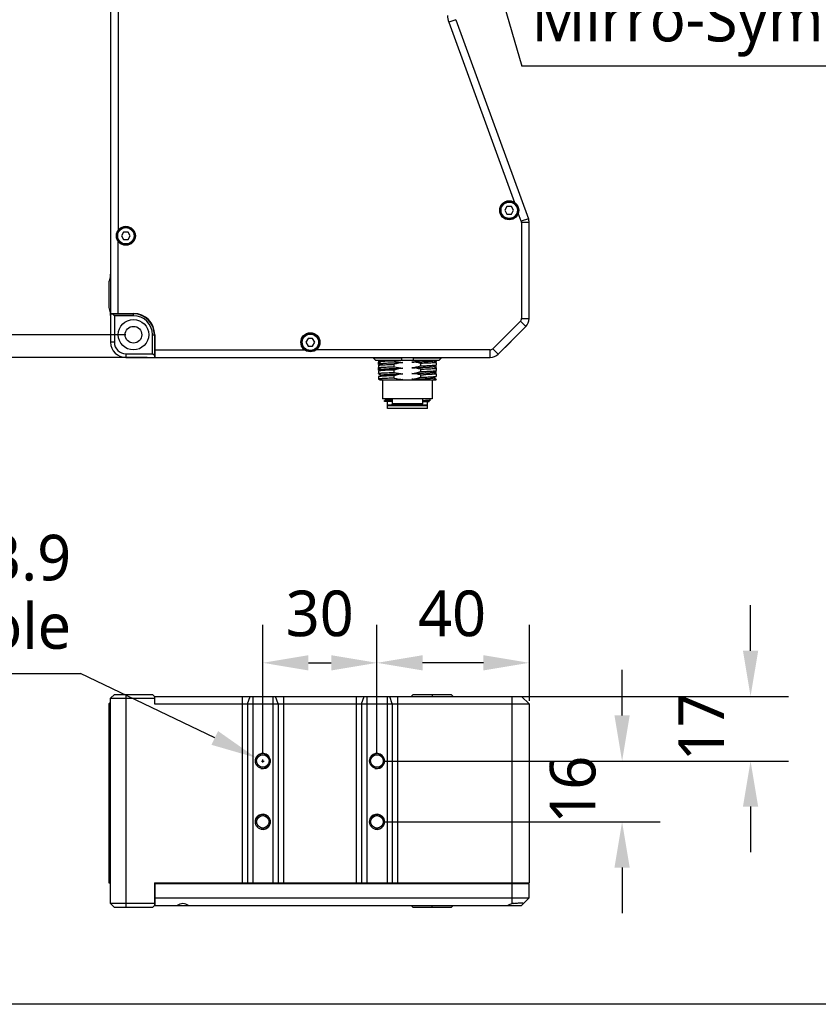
# Model space of a CAD drawing. Header units: millimetres. Extents: x 284 to 480, y -335 to -194.
# Tile 5 of 15: x 337 to 389, y -335 to -271. Entities that reach past the tile are written whole.
import ezdxf

# ---------------------------------------------------------------- set-up
doc = ezdxf.new("R2010")
doc.units = ezdxf.units.MM
doc.header["$LTSCALE"] = 23.1
doc.header["$PDMODE"] = 3
doc.header["$PDSIZE"] = 8
doc.layers.get('0').update_dxf_attribs({"linetype": 'CONTINUOUS'})
doc.layers.get('Defpoints').update_dxf_attribs({"linetype": 'CONTINUOUS'})
doc.layers.add('00_COMPONENTS', color=7, linetype='CONTINUOUS')
doc.layers.add('51__DRAFT_DIMS', color=7, linetype='CONTINUOUS')
doc.styles.get("Standard").update_dxf_attribs({"font": 'Roboto-Regular.ttf'})
doc.dimstyles.new('DIMSTYLE_1', dxfattribs={"dimtxt": 3, "dimasz": 3, "dimexe": 2.5, "dimexo": 0.5, "dimgap": 0.75, "dimtad": 1, "dimlfac": 4, "dimdsep": 46, "dimtxsty": 'STANDARD', "dimblk": '_FILLED', "dimblk1": '_FILLED', "dimblk2": '_FILLED', "dimcen": 0.09, "dimclrt": 3, "dimazin": 2, "dimtp": 0.3, "dimtm": 0.3, "dimtfac": 1, "dimtofl": 0, "dimtmove": 0, "dimatfit": 3, "dimldrblk": '_FILLED', "dimfxl": 1, "dimtolj": 1, "dimarcsym": 0})
doc.dimstyles.new('DIMSTYLE_2', dxfattribs={"dimtxt": 3, "dimasz": 3, "dimexe": 2.5, "dimexo": 0.5, "dimgap": 0.75, "dimtad": 1, "dimlfac": 4, "dimdsep": 46, "dimtxsty": 'STANDARD', "dimblk": '_FILLED', "dimblk1": '_FILLED', "dimblk2": '_FILLED', "dimcen": 0.09, "dimclrt": 3, "dimazin": 2, "dimtp": 0.5, "dimtm": 0.5, "dimtfac": 1, "dimtofl": 0, "dimtmove": 0, "dimatfit": 3, "dimldrblk": '_FILLED', "dimfxl": 1, "dimtolj": 1, "dimarcsym": 0})
doc.dimstyles.new('DIMSTYLE_4', dxfattribs={"dimtxt": 3, "dimasz": 3, "dimexe": 2.5, "dimexo": 0.5, "dimgap": 0.75, "dimtad": 1, "dimlfac": 4, "dimdsep": 46, "dimtxsty": 'STANDARD', "dimblk": '_FILLED', "dimblk1": '_FILLED', "dimblk2": '_FILLED', "dimcen": 0.09, "dimclrt": 3, "dimazin": 2, "dimtp": 0.2, "dimtm": 0.2, "dimtfac": 1, "dimtofl": 0, "dimtmove": 0, "dimatfit": 3, "dimldrblk": '_FILLED', "dimfxl": 1, "dimtolj": 1, "dimarcsym": 0})
doc.dimstyles.new('DIMSTYLE_5', dxfattribs={"dimtxt": 3, "dimasz": 3, "dimexe": 2.5, "dimexo": 0.5, "dimtad": 1, "dimlfac": 4, "dimdsep": 46, "dimtxsty": 'STANDARD', "dimblk": '_FILLED', "dimblk1": '_FILLED', "dimblk2": '_FILLED', "dimcen": 0.09, "dimclrt": 3, "dimazin": 2, "dimtp": 0.1, "dimtm": 0.1, "dimtfac": 1, "dimtofl": 0, "dimtmove": 0, "dimatfit": 1, "dimldrblk": '_FILLED', "dimfxl": 1, "dimtolj": 1, "dimarcsym": 0})
doc.dimstyles.new('DIMSTYLE_6', dxfattribs={"dimtxt": 3, "dimasz": 3, "dimexe": 2.5, "dimexo": 0.5, "dimtad": 1, "dimlfac": 4, "dimdsep": 46, "dimtxsty": 'STANDARD', "dimblk": '_FILLED', "dimblk1": '_FILLED', "dimblk2": '_FILLED', "dimcen": 0.09, "dimclrt": 3, "dimazin": 2, "dimtp": 0.2, "dimtm": 0.2, "dimtfac": 1, "dimtofl": 0, "dimtmove": 0, "dimatfit": 1, "dimldrblk": '_FILLED', "dimfxl": 1, "dimtolj": 1, "dimarcsym": 0})

# ---------------------------------------------------------------- blocks, each defined once
blk = doc.blocks.new('_FILLED')
at = {"color": 0, "linetype": 'ByBlock'}
blk.add_solid([(0, 0), (-1, 0.167), (-1, -0.167)], dxfattribs=at)
blk = doc.blocks.new('*D2')
at = {"layer": '51__DRAFT_DIMS', "color": 0, "lineweight": -2}
for p, q in [((343.905, -241.176), (320.448, -241.176)), ((322.948, -244.176), (322.948, -288.426)), ((343.905, -291.426), (320.448, -291.426))]:
    blk.add_line(p, q, dxfattribs=at)
at = {"layer": 'Defpoints', "color": 0}
for p in [(344.405, -241.176), (322.948, -291.426), (344.405, -291.426)]:
    blk.add_point(p, dxfattribs=at)
at = {"layer": '51__DRAFT_DIMS', "color": 0, "linetype": 'ByBlock', "lineweight": -2, "xscale": 3, "yscale": 3, "zscale": 3}
for p, rotation in [((322.948, -241.176), 90), ((322.948, -291.426), 270)]:
    blk.add_blockref('_FILLED', p, dxfattribs=dict(at, rotation=rotation))
at = {"layer": '51__DRAFT_DIMS', "color": 3, "insert": (318.198, -266.447), "char_height": 3, "attachment_point": 2, "rotation": 90, "line_spacing_factor": 0.9}
blk.add_mtext('\\A1;201', dxfattribs=at)
blk = doc.blocks.new('*D3')
at = {"layer": '51__DRAFT_DIMS', "color": 0, "lineweight": -2}
for p, q in [((351.741, -239.551), (315.106, -239.551)), ((317.606, -242.551), (317.606, -289.926)), ((345.305, -292.926), (315.106, -292.926))]:
    blk.add_line(p, q, dxfattribs=at)
at = {"layer": 'Defpoints', "color": 0}
for p in [(352.241, -239.551), (317.606, -292.926), (345.805, -292.926)]:
    blk.add_point(p, dxfattribs=at)
at = {"layer": '51__DRAFT_DIMS', "color": 0, "linetype": 'ByBlock', "lineweight": -2, "xscale": 3, "yscale": 3, "zscale": 3}
for p, rotation in [((317.606, -239.551), 90), ((317.606, -292.926), 270)]:
    blk.add_blockref('_FILLED', p, dxfattribs=dict(at, rotation=rotation))
at = {"layer": '51__DRAFT_DIMS', "color": 3, "insert": (312.856, -266.303), "char_height": 3, "attachment_point": 2, "rotation": 90, "line_spacing_factor": 0.9}
blk.add_mtext('\\A1;213.5', dxfattribs=at)
blk = doc.blocks.new('*D15')
at = {"layer": '51__DRAFT_DIMS', "color": 0, "lineweight": -2}
for p, q in [((352.905, -318.948), (352.905, -310.494)), ((360.405, -318.948), (360.405, -310.494)), ((355.905, -312.994), (357.405, -312.994))]:
    blk.add_line(p, q, dxfattribs=at)
at = {"layer": 'Defpoints', "color": 0}
for p in [(360.405, -312.994), (352.905, -319.448), (360.405, -319.448)]:
    blk.add_point(p, dxfattribs=at)
at = {"layer": '51__DRAFT_DIMS', "color": 0, "linetype": 'ByBlock', "lineweight": -2, "xscale": 3, "yscale": 3, "zscale": 3, "rotation": 180}
blk.add_blockref('_FILLED', (352.905, -312.994), dxfattribs=at)
at = {"layer": '51__DRAFT_DIMS', "color": 0, "linetype": 'ByBlock', "lineweight": -2, "xscale": 3, "yscale": 3, "zscale": 3}
blk.add_blockref('_FILLED', (360.405, -312.994), dxfattribs=at)
at = {"layer": '51__DRAFT_DIMS', "color": 3, "insert": (356.646, -308.244), "char_height": 3, "attachment_point": 2, "line_spacing_factor": 0.9}
blk.add_mtext('\\A1;30', dxfattribs=at)
blk = doc.blocks.new('*D16')
at = {"layer": '51__DRAFT_DIMS', "color": 0, "lineweight": -2}
for p, q in [((376.514, -316.448), (376.514, -313.448)), ((360.905, -319.448), (379.014, -319.448)), ((360.905, -323.448), (379.014, -323.448)), ((376.514, -326.448), (376.514, -329.448))]:
    blk.add_line(p, q, dxfattribs=at)
at = {"layer": 'Defpoints', "color": 0}
for p in [(360.405, -319.448), (360.405, -323.448), (376.514, -323.448)]:
    blk.add_point(p, dxfattribs=at)
at = {"layer": '51__DRAFT_DIMS', "color": 0, "linetype": 'ByBlock', "lineweight": -2, "xscale": 3, "yscale": 3, "zscale": 3}
for p, rotation in [((376.514, -319.448), 270), ((376.514, -323.448), 90)]:
    blk.add_blockref('_FILLED', p, dxfattribs=dict(at, rotation=rotation))
at = {"layer": '51__DRAFT_DIMS', "color": 3, "insert": (371.764, -321.333), "char_height": 3, "attachment_point": 2, "rotation": 90, "line_spacing_factor": 0.9}
blk.add_mtext('\\A1;16', dxfattribs=at)
blk = doc.blocks.new('*D17')
at = {"layer": '51__DRAFT_DIMS', "color": 0, "lineweight": -2}
for p, q in [((384.957, -312.198), (384.957, -309.198)), ((369.78, -315.198), (387.457, -315.198)), ((360.905, -319.448), (387.457, -319.448)), ((384.957, -322.448), (384.957, -325.448))]:
    blk.add_line(p, q, dxfattribs=at)
at = {"layer": 'Defpoints', "color": 0}
for p in [(369.28, -315.198), (360.405, -319.448), (384.957, -319.448)]:
    blk.add_point(p, dxfattribs=at)
at = {"layer": '51__DRAFT_DIMS', "color": 0, "linetype": 'ByBlock', "lineweight": -2, "xscale": 3, "yscale": 3, "zscale": 3}
for p, rotation in [((384.957, -315.198), 270), ((384.957, -319.448), 90)]:
    blk.add_blockref('_FILLED', p, dxfattribs=dict(at, rotation=rotation))
at = {"layer": '51__DRAFT_DIMS', "color": 3, "insert": (380.207, -317.226), "char_height": 3, "attachment_point": 2, "rotation": 90, "line_spacing_factor": 0.9}
blk.add_mtext('\\A1;17', dxfattribs=at)
blk = doc.blocks.new('*D18')
at = {"layer": '51__DRAFT_DIMS', "color": 0, "lineweight": -2}
for p, q in [((360.405, -318.948), (360.405, -310.494)), ((370.405, -310.494), (370.405, -315.494)), ((367.405, -312.994), (363.405, -312.994))]:
    blk.add_line(p, q, dxfattribs=at)
at = {"layer": 'Defpoints', "color": 0}
for p in [(370.405, -309.994), (360.405, -312.994), (360.405, -319.448)]:
    blk.add_point(p, dxfattribs=at)
at = {"layer": '51__DRAFT_DIMS', "color": 0, "linetype": 'ByBlock', "lineweight": -2, "xscale": 3, "yscale": 3, "zscale": 3, "rotation": 180}
blk.add_blockref('_FILLED', (360.405, -312.994), dxfattribs=at)
at = {"layer": '51__DRAFT_DIMS', "color": 0, "linetype": 'ByBlock', "lineweight": -2, "xscale": 3, "yscale": 3, "zscale": 3}
blk.add_blockref('_FILLED', (370.405, -312.994), dxfattribs=at)
at = {"layer": '51__DRAFT_DIMS', "color": 3, "insert": (365.343, -308.244), "char_height": 3, "attachment_point": 2, "line_spacing_factor": 0.9}
blk.add_mtext('\\A1;40', dxfattribs=at)
blk = doc.blocks.new('*D19')
at = {"layer": '51__DRAFT_DIMS', "color": 0, "lineweight": -2}
for p in [(288.597, -313.699), (349.75, -317.932)]:
    blk.add_line(p, (340.935, -313.699), dxfattribs=at)
at = {"layer": '51__DRAFT_DIMS', "color": 0}
for p, q in [((352.815, -319.448), (352.995, -319.448)), ((352.905, -319.538), (352.905, -319.358))]:
    blk.add_line(p, q, dxfattribs=at)
at = {"layer": 'Defpoints', "color": 0}
for p in [(352.454, -319.231), (353.355, -319.664)]:
    blk.add_point(p, dxfattribs=at)
at = {"layer": '51__DRAFT_DIMS', "color": 0, "linetype": 'ByBlock', "lineweight": -2, "xscale": 3, "yscale": 3, "zscale": 3, "rotation": 334.3462038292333}
blk.add_blockref('_FILLED', (352.454, -319.231), dxfattribs=at)
at = {"layer": '51__DRAFT_DIMS', "color": 3, "insert": (340.31, -304.574), "char_height": 3, "attachment_point": 3, "line_spacing_factor": 0.9}
blk.add_mtext('\\A1;4-M4{\\Fgdt|c134;x}3.9\\PNon-Camera Mounting Hole', dxfattribs=at)
blk = doc.blocks.new('*D22')
at = {"layer": '51__DRAFT_DIMS', "color": 0}
for p, q in [((363.941, -253.426), (364.121, -253.426)), ((364.031, -253.516), (364.031, -253.336))]:
    blk.add_line(p, q, dxfattribs=at)
at = {"layer": '51__DRAFT_DIMS', "color": 0, "lineweight": -2}
for p in [(365.145, -257.268), (400.226, -273.773)]:
    blk.add_line(p, (369.93, -273.773), dxfattribs=at)
at = {"layer": 'Defpoints', "color": 0}
for p in [(363.752, -252.465), (364.309, -254.386)]:
    blk.add_point(p, dxfattribs=at)
at = {"layer": '51__DRAFT_DIMS', "color": 0, "linetype": 'ByBlock', "lineweight": -2, "xscale": 3, "yscale": 3, "zscale": 3, "rotation": 106.1695913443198}
blk.add_blockref('_FILLED', (364.309, -254.386), dxfattribs=at)
at = {"layer": '51__DRAFT_DIMS', "color": 3, "insert": (370.555, -264.648), "char_height": 3, "attachment_point": 1, "line_spacing_factor": 0.9}
blk.add_mtext('\\A1;3-%%c{\\A1;8x8\\PMirro-Symmetry}', dxfattribs=at)

msp = doc.modelspace()

# ---------------------------------------------------------------- linework, layer by layer
msp.add_lwpolyline([(284.4504, -193.6273), (479.5296, -193.6273), (479.5296, -335.4402), (284.4504, -335.4402)], close=True)
at = {"layer": '00_COMPONENTS', "color": 7}
for p, q in [((342.9046, -242.5758), (342.9046, -290.0258)), ((343.4046, -255.5508), (343.4046, -284.5508)), ((365.1288, -270.8905), (369.4365, -282.7259)), ((365.5986, -270.7195), (370.3593, -283.7995)), ((368.9506, -282.9993), (368.8062, -283.2493)), ((368.8062, -283.2493), (368.9506, -283.4993)), ((369.2392, -282.9993), (368.9506, -282.9993)), ((369.3836, -283.2493), (369.2392, -282.9993)), ((369.2392, -283.4993), (369.3836, -283.2493)), ((369.8895, -283.9705), (369.693, -283.4306)), ((368.9506, -283.4993), (369.2392, -283.4993)), ((369.9046, -284.056), (369.9046, -290.3651)), ((370.4046, -290.3651), (370.4046, -284.056)), ((343.7602, -284.6758), (343.6159, -284.9258)), ((344.0489, -284.6758), (343.7602, -284.6758)), ((344.1932, -284.9258), (344.0489, -284.6758)), ((343.4046, -290.0258), (343.4046, -285.3008)), ((343.6159, -284.9258), (343.7602, -285.1758)), ((343.7602, -285.1758), (344.0489, -285.1758)), ((344.0489, -285.1758), (344.1932, -284.9258)), ((342.7796, -288.1376), (342.7796, -289.464)), ((342.8986, -290.0508), (344.4046, -290.0508)), ((342.9046, -290.0258), (344.4046, -290.0258)), ((342.9046, -290.0508), (342.9046, -291.9258)), ((343.1546, -290.1758), (343.0296, -290.0508)), ((343.1046, -290.0508), (343.1046, -290.0258)), ((344.4046, -290.1758), (343.1546, -290.1758)), ((343.1546, -290.1758), (343.1546, -291.9258)), ((369.8313, -290.5419), (368.0207, -292.3526)), ((368.3742, -292.7061), (370.1849, -290.8955)), ((345.6546, -292.6758), (345.6546, -291.4258)), ((345.7796, -291.4258), (345.7796, -292.9258)), ((345.8046, -291.4258), (345.8046, -292.9258)), ((355.8852, -291.6758), (355.7409, -291.9258)), ((356.1739, -291.6758), (355.8852, -291.6758)), ((356.3182, -291.9258), (356.1739, -291.6758)), ((369.215, -291.8659), (368.3753, -292.7056)), ((345.8046, -292.4258), (355.6546, -292.4258)), ((355.7409, -291.9258), (355.8852, -292.1758)), ((355.8852, -292.1758), (356.1739, -292.1758)), ((356.1739, -292.1758), (356.3182, -291.9258)), ((367.8439, -292.4258), (356.4046, -292.4258)), ((343.9046, -292.6758), (345.6546, -292.6758)), ((343.9046, -292.9258), (367.8439, -292.9258)), ((345.7796, -292.8008), (345.6546, -292.6758)), ((345.8046, -292.7258), (345.7796, -292.7258)), ((360.186, -292.9258), (360.186, -292.9758)), ((362.0296, -292.9758), (360.186, -292.9758)), ((360.186, -292.9758), (360.3129, -293.1008)), ((360.3129, -293.1008), (364.4962, -293.1008)), ((360.5046, -293.1008), (360.5046, -293.2206)), ((361.5314, -293.1553), (361.5314, -293.1008)), ((362.0296, -293.1008), (362.0296, -292.9258)), ((362.7796, -292.9258), (362.7796, -293.1008)), ((364.6231, -292.9758), (362.7796, -292.9758)), ((364.114, -293.1452), (364.1907, -293.1008)), ((364.3017, -293.2466), (364.1201, -293.1416)), ((364.3046, -293.1922), (364.3046, -293.1008)), ((364.4962, -293.1008), (364.6231, -292.9758)), ((364.6231, -292.9758), (364.6231, -292.9258)), ((360.5046, -293.3804), (360.5046, -293.2219)), ((360.5046, -293.4374), (360.5046, -293.5959)), ((360.5046, -293.7554), (360.5046, -293.5969)), ((360.5046, -293.8125), (360.5046, -293.9709)), ((360.6955, -293.3254), (360.5074, -293.4341)), ((360.5074, -293.5991), (360.689, -293.7041)), ((360.6952, -293.7005), (360.5074, -293.8091)), ((360.5075, -293.2239), (360.6861, -293.3273)), ((360.5145, -293.7583), (360.5238, -293.7637)), ((360.5146, -293.3834), (360.5239, -293.3887)), ((360.5238, -293.7637), (360.5549, -293.7817)), ((360.5239, -293.3887), (360.5549, -293.4067)), ((360.6861, -293.3273), (360.6892, -293.329)), ((361.5314, -293.5306), (361.5314, -293.3721)), ((361.5314, -293.9056), (361.5314, -293.7472)), ((361.6787, -293.6365), (361.6806, -293.6364)), ((362.0236, -293.6238), (362.0302, -293.6236)), ((362.0302, -293.6236), (362.113, -293.6206)), ((363.2777, -293.3152), (363.2777, -293.4736)), ((363.2777, -293.6904), (363.2777, -293.8486)), ((364.1137, -293.5203), (364.3018, -293.4116)), ((364.1139, -293.8952), (364.3018, -293.7866)), ((364.1223, -293.5181), (364.12, -293.5167)), ((364.3016, -293.6218), (364.1223, -293.5181)), ((364.2575, -293.5963), (364.3012, -293.571)), ((364.2578, -293.2212), (364.3012, -293.1961)), ((364.3046, -293.1924), (364.3046, -293.1922)), ((364.3046, -293.2499), (364.3046, -293.4084)), ((364.3046, -293.5671), (364.3046, -293.4116)), ((364.3046, -293.6252), (364.3046, -293.7834)), ((364.3046, -293.9008), (364.3046, -293.7866)), ((360.5046, -294.1877), (360.5046, -294.3459)), ((360.5074, -293.9741), (360.6892, -294.0793)), ((360.6954, -294.0757), (360.5074, -294.1844)), ((360.5074, -294.3491), (360.5967, -294.4008)), ((360.5968, -294.4008), (364.3046, -294.4008)), ((360.7796, -294.4008), (360.7796, -295.6508)), ((361.5314, -294.2806), (361.5314, -294.1224)), ((363.2777, -294.0652), (363.2777, -294.2236)), ((363.8054, -294.0442), (363.8033, -294.0443)), ((364.0296, -294.4008), (364.0296, -295.6508)), ((364.1137, -294.2704), (364.3018, -294.1616)), ((364.3019, -293.9969), (364.1201, -293.8917)), ((364.1225, -294.2681), (364.1201, -294.2667)), ((364.3016, -294.3717), (364.1225, -294.2681)), ((364.3046, -293.9008), (364.1358, -293.9008)), ((364.3046, -294), (364.3046, -294.1584)), ((364.3046, -294.3751), (364.3046, -294.4008)), ((364.0296, -295.6508), (360.7796, -295.6508)), ((360.9046, -295.8258), (360.9046, -295.7495)), ((360.9097, -295.7462), (360.9129, -295.7454)), ((361.0328, -295.6751), (360.9106, -295.7457)), ((360.984, -295.6508), (360.998, -295.6589)), ((360.998, -295.6589), (361.0151, -295.6688)), ((361.0151, -295.6688), (361.0294, -295.677)), ((361.4046, -295.6508), (361.4046, -295.9758)), ((363.4046, -295.6508), (363.4046, -295.9758)), ((363.7834, -295.804), (363.9025, -295.7352)), ((363.9046, -295.7328), (363.9046, -295.6508)), ((361.4046, -295.8258), (360.9046, -295.8258)), ((361.0921, -296.0508), (361.0921, -295.8258)), ((363.7171, -296.0508), (361.0921, -296.0508)), ((361.1171, -296.0758), (361.0921, -296.0508)), ((361.0921, -296.0758), (363.717, -296.0758)), ((361.0921, -296.2758), (361.0921, -296.0758)), ((363.717, -296.2758), (361.0921, -296.2758)), ((363.4046, -295.9758), (361.4046, -295.9758)), ((361.4546, -296.0258), (361.4046, -295.9758)), ((363.3545, -296.0258), (361.4546, -296.0258)), ((363.3546, -296.0258), (363.4046, -295.9758)), ((363.4046, -295.8258), (363.827, -295.8258)), ((363.6921, -296.0758), (363.7171, -296.0508)), ((363.7171, -296.0508), (363.7171, -295.8258)), ((363.7171, -296.2758), (363.7171, -296.0758)), ((363.8001, -295.8097), (363.7868, -295.802)), ((363.827, -295.8252), (363.8001, -295.8097)), ((343.1546, -315.0725), (342.9046, -315.3225)), ((343.1546, -315.0725), (345.6546, -315.0725)), ((345.7796, -315.1975), (345.6546, -315.0725)), ((362.7808, -315.0725), (362.6558, -315.1975)), ((362.7808, -315.0725), (365.2808, -315.0725)), ((365.2808, -315.0725), (365.4058, -315.1975)), ((342.7796, -315.6975), (342.9046, -315.5725)), ((342.7796, -315.6975), (342.7796, -327.4475)), ((342.9046, -315.6975), (342.7796, -315.6975)), ((342.9046, -328.8225), (342.9046, -315.3225)), ((342.9046, -315.3225), (345.7796, -315.3225)), ((345.7796, -315.1975), (345.7796, -315.6975)), ((345.7796, -315.1975), (369.9046, -315.1975)), ((345.7796, -315.6975), (370.4046, -315.6975)), ((370.4046, -315.6975), (369.9046, -315.1975)), ((370.4046, -315.6975), (370.4046, -327.4475)), ((342.7796, -327.4475), (342.9046, -327.4475)), ((342.8986, -327.4475), (342.8986, -327.3225)), ((342.9046, -327.3225), (342.8986, -327.3225)), ((345.7796, -327.4475), (345.7796, -328.9475)), ((345.7796, -327.4475), (370.4046, -327.4475)), ((345.8046, -327.4475), (345.8046, -328.9475)), ((370.1796, -327.4475), (370.1796, -327.4975)), ((345.8046, -327.4975), (370.4046, -327.4975)), ((370.4046, -328.4475), (370.4046, -327.4975)), ((345.8046, -328.4475), (370.4046, -328.4475)), ((369.9046, -328.9475), (370.4046, -328.4475)), ((343.1546, -329.0725), (342.9046, -328.8225)), ((345.7796, -328.8225), (342.9046, -328.8225)), ((345.6546, -329.0725), (343.1546, -329.0725)), ((345.6546, -329.0725), (345.7796, -328.9475)), ((345.7796, -328.9475), (369.9046, -328.9475)), ((362.7808, -329.0725), (362.6558, -328.9475)), ((365.2808, -329.0725), (362.7808, -329.0725)), ((365.4058, -328.9475), (365.2808, -329.0725))]:
    msp.add_line(p, q, dxfattribs=at)
at = {"layer": '00_COMPONENTS', "color": 4}
for p, q in [((365.5986, -270.7195), (365.1288, -270.8905)), ((370.3593, -283.7995), (369.8895, -283.9705)), ((370.4046, -284.056), (369.9046, -284.056)), ((344.4046, -290.1758), (344.4046, -290.0508)), ((370.1849, -290.8955), (369.8313, -290.5419)), ((369.9046, -290.3651), (370.4046, -290.3651)), ((345.6546, -291.4258), (345.7796, -291.4258)), ((343.1546, -291.9258), (342.9046, -291.9258)), ((367.8439, -292.9258), (367.8439, -292.4258)), ((368.3742, -292.7061), (368.0207, -292.3526)), ((343.9046, -292.6758), (343.9046, -292.9258)), ((343.9046, -315.0725), (343.9046, -329.0725)), ((364.0308, -315.0725), (364.0308, -315.1975)), ((342.8421, -315.6975), (342.9046, -315.6309)), ((342.8421, -315.6975), (342.8421, -327.4475)), ((351.5454, -315.1975), (351.5454, -327.4475)), ((351.8934, -315.6975), (352.0674, -315.1975)), ((351.8934, -315.6975), (351.8934, -327.4475)), ((352.2414, -315.1975), (352.2414, -327.4475)), ((353.5677, -315.1975), (353.5677, -327.4475)), ((353.9157, -315.6975), (353.7417, -315.1975)), ((353.9157, -315.6975), (353.9157, -327.4475)), ((354.2637, -315.1975), (354.2637, -327.4475)), ((359.0454, -315.1975), (359.0454, -327.4475)), ((359.3934, -315.6975), (359.5674, -315.1975)), ((359.3934, -315.6975), (359.3934, -327.4475)), ((359.7414, -315.1975), (359.7414, -327.4475)), ((361.0677, -315.1975), (361.0677, -327.4475)), ((361.4157, -315.6975), (361.2417, -315.1975)), ((361.4157, -315.6975), (361.4157, -327.4475)), ((361.7637, -315.1975), (361.7637, -327.4475)), ((369.2796, -315.1975), (369.2796, -328.8352)), ((364.0308, -329.0725), (364.0308, -328.9475))]:
    msp.add_line(p, q, dxfattribs=at)
at = {"layer": '00_COMPONENTS', "color": 7}
for centre, radius in [((369.0949, -283.2493), 0.625), ((369.0949, -283.2493), 0.5625), ((343.9046, -284.9258), 0.625), ((343.9046, -284.9258), 0.5625), ((344.4046, -291.4258), 1), ((344.4046, -291.4258), 0.55), ((356.0296, -291.9258), 0.625), ((356.0296, -291.9258), 0.5625), ((352.9046, -319.4475), 0.4875), ((352.9046, -319.4475), 0.4125), ((360.4046, -319.4475), 0.4875), ((360.4046, -319.4475), 0.4125), ((352.9046, -323.4475), 0.4875), ((352.9046, -323.4475), 0.4125), ((360.4046, -323.4475), 0.4875), ((360.4046, -323.4475), 0.4125)]:
    msp.add_circle(centre, radius, dxfattribs=at)
at = {"layer": '00_COMPONENTS', "color": 4}
for centre in [(369.0949, -283.2493), (343.9046, -284.9258), (356.0296, -291.9258)]:
    msp.add_circle(centre, 0.5375, dxfattribs=at)
at = {"layer": '00_COMPONENTS', "color": 7}
for centre, radius, start, end in [((366.6558, -270.3348), 1.625, 183.914251, 200), ((369.6546, -284.056), 0.25, 0, 20), ((369.6546, -284.056), 0.75, 0, 20), ((343.7796, -288.1376), 1, 159.635865, 180), ((341.9046, -287.4417), 1, 339.635865, 360), ((343.7796, -289.464), 1, 180, 200.364135), ((341.9046, -290.1599), 1, 0, 20.364135), ((344.4046, -291.4258), 1.4, 0, 90), ((344.4046, -291.4258), 1.375, 0, 90), ((344.4046, -291.4258), 1.25, 0, 90), ((369.6546, -290.3651), 0.25, 315, 360), ((369.6546, -290.3651), 0.75, 315, 360), ((343.9046, -291.9258), 1, 180, 270), ((343.9046, -291.9258), 0.75, 180, 270), ((367.8439, -292.1758), 0.25, 270, 315), ((367.8439, -292.1758), 0.75, 270, 315), ((367.845, -292.1753), 0.75, 314.914193, 315), ((362.5651, -297.7601), 3.4193, 97.583282, 100.75158), ((361.4025, -239.6355), 54.462, 271.973174, 272.175688), ((360.9631, -295.9602), 0.2206, 102.579849, 103.164725), ((369.9351, -332.0505), 3.2815, 99.30418, 101.523389)]:
    msp.add_arc(centre, radius, start, end, dxfattribs=at)
at = {"layer": '00_COMPONENTS', "color": 4}
for centre in [(352.9046, -319.4475), (360.4046, -319.4475), (352.9046, -323.4475), (360.4046, -323.4475)]:
    msp.add_arc(centre, 0.5, 255, 195, dxfattribs=at)
at = {"layer": '00_COMPONENTS', "color": 7}
for centre, major_axis, start_param, end_param in [((347.6546, -329.4475), (0, 0.625), 5.6396842, 6.9266864), ((369.4046, -329.4475), (0.625, 0), 1.7721542, 2.2142974)]:
    msp.add_ellipse(centre, major_axis=major_axis, ratio=1, start_param=start_param, end_param=end_param, dxfattribs=at)
for points, knots in [([(361.5314, -293.1553), (361.4575, -293.158), (361.3165, -293.1633), (361.1164, -293.1715), (360.9403, -293.1792), (360.8101, -293.186), (360.7204, -293.1918), (360.6647, -293.196), (360.6172, -293.2001), (360.5778, -293.2041), (360.5474, -293.2079), (360.5245, -293.2119), (360.5122, -293.2148), (360.5046, -293.2186), (360.5046, -293.2206)], [0, 0, 0, 0, 0.2152308, 0.4106718, 0.5826855, 0.7280863, 0.7899498, 0.8441988, 0.8905851, 0.9288968, 0.9589719, 0.9807177, 0.9941698, 1, 1, 1, 1]), ([(362.6961, -293.225), (362.7885, -293.2218), (362.9681, -293.2155), (363.2271, -293.2057), (363.463, -293.1957), (363.6693, -293.186), (363.82, -293.1776), (363.9214, -293.1705), (363.9818, -293.1656), (364.0312, -293.1606), (364.0693, -293.1559), (364.0956, -293.1512), (364.1096, -293.1477), (364.114, -293.1452)], [0, 0, 0, 0, 0.1952859, 0.3793399, 0.5469718, 0.6936768, 0.8153029, 0.8655253, 0.9082308, 0.9432051, 0.9702475, 0.989181, 1, 1, 1, 1]), ([(360.5046, -293.2206), (360.5046, -293.2209), (360.505, -293.2224), (360.5064, -293.2233), (360.5075, -293.2239)], [0, 0, 0, 0, 0.1867099, 1, 1, 1, 1]), ([(360.6389, -293.3578), (360.6194, -293.3595), (360.5859, -293.3626), (360.5474, -293.3675), (360.525, -293.3715), (360.5142, -293.3743), (360.5077, -293.3765), (360.5046, -293.3792), (360.5046, -293.3804)], [0, 0, 0, 0, 0.4261708, 0.7346289, 0.8441167, 0.9237772, 0.9743671, 1, 1, 1, 1]), ([(360.5046, -293.3804), (360.5046, -293.3825), (360.5128, -293.3864), (360.5187, -293.3877), (360.5235, -293.3888)], [0, 0, 0, 0, 0.2998031, 1, 1, 1, 1]), ([(360.5046, -293.4374), (360.5046, -293.4371), (360.5049, -293.4357), (360.5064, -293.4348), (360.5074, -293.4341)], [0, 0, 0, 0, 0.1877593, 1, 1, 1, 1]), ([(360.5046, -293.5959), (360.5046, -293.5939), (360.5122, -293.5901), (360.5245, -293.587), (360.5474, -293.5829), (360.5778, -293.5791), (360.6172, -293.5751), (360.6647, -293.5711), (360.7204, -293.5671), (360.8101, -293.5614), (360.9403, -293.5544), (361.1164, -293.5464), (361.3165, -293.5384), (361.4575, -293.5333), (361.5314, -293.5306)], [0, 0, 0, 0, 0.0058397, 0.0193146, 0.0410756, 0.0711603, 0.1094678, 0.1558461, 0.2100863, 0.2719437, 0.4173407, 0.5893469, 0.784784, 1, 1, 1, 1]), ([(360.5074, -293.5991), (360.507, -293.5989), (360.5058, -293.5981), (360.5046, -293.5968), (360.5046, -293.5959)], [0, 0, 0, 0, 0.3367155, 1, 1, 1, 1]), ([(360.5065, -293.5996), (360.5062, -293.5994), (360.5053, -293.5987), (360.5046, -293.5976), (360.5046, -293.5969)], [0, 0, 0, 0, 0.3213207, 1, 1, 1, 1]), ([(360.6389, -293.7328), (360.6194, -293.7345), (360.5859, -293.7376), (360.5474, -293.7425), (360.525, -293.7465), (360.5142, -293.7493), (360.5077, -293.7515), (360.5046, -293.7542), (360.5046, -293.7554)], [0, 0, 0, 0, 0.4261643, 0.7346174, 0.8441044, 0.9237661, 0.97436, 1, 1, 1, 1]), ([(360.5046, -293.7554), (360.5046, -293.7575), (360.5129, -293.7614), (360.5187, -293.7628), (360.5236, -293.7638)], [0, 0, 0, 0, 0.2996824, 1, 1, 1, 1]), ([(360.5074, -293.8092), (360.507, -293.8094), (360.5058, -293.8102), (360.5046, -293.8115), (360.5046, -293.8125)], [0, 0, 0, 0, 0.3373546, 1, 1, 1, 1]), ([(360.5074, -293.4341), (360.5107, -293.4322), (360.5206, -293.4294), (360.5393, -293.4257), (360.5659, -293.4221), (360.6165, -293.4165), (360.6985, -293.4099), (360.8179, -293.4024), (360.9641, -293.3948), (361.1346, -293.3872), (361.3264, -293.3796), (361.4611, -293.3746), (361.5314, -293.3721)], [0, 0, 0, 0, 0.0111075, 0.0296759, 0.0557934, 0.0894058, 0.1785963, 0.2958339, 0.4391865, 0.6062575, 0.7942466, 1, 1, 1, 1]), ([(361.5314, -293.7472), (361.4611, -293.7498), (361.3264, -293.7547), (361.1347, -293.7623), (360.9643, -293.7698), (360.8181, -293.7774), (360.7126, -293.7841), (360.6421, -293.7895), (360.6003, -293.7933), (360.566, -293.7971), (360.5394, -293.8008), (360.5207, -293.8045), (360.5107, -293.8073), (360.5074, -293.8092)], [0, 0, 0, 0, 0.2056983, 0.3936599, 0.5606993, 0.7040437, 0.8212885, 0.8695026, 0.9105019, 0.9441323, 0.9702729, 0.9888674, 1, 1, 1, 1]), ([(360.5145, -293.7583), (360.5135, -293.7577), (360.5117, -293.7567), (360.5117, -293.7545), (360.5121, -293.7538)], [0, 0, 0, 0, 0.6021201, 1, 1, 1, 1]), ([(360.5146, -293.3834), (360.5136, -293.3828), (360.5114, -293.3816), (360.512, -293.3791), (360.5126, -293.3785)], [0, 0, 0, 0, 0.5887166, 1, 1, 1, 1]), ([(360.5121, -293.7538), (360.513, -293.7524), (360.5177, -293.7501), (360.5222, -293.7487), (360.5252, -293.7479)], [0, 0, 0, 0, 0.3545884, 1, 1, 1, 1]), ([(360.5126, -293.3785), (360.5138, -293.377), (360.5187, -293.3748), (360.5236, -293.3734), (360.5268, -293.3726)], [0, 0, 0, 0, 0.366319, 1, 1, 1, 1]), ([(360.5254, -293.3873), (360.5243, -293.387), (360.5206, -293.3859), (360.5169, -293.3847), (360.5146, -293.3834)], [0, 0, 0, 0, 0.3125564, 1, 1, 1, 1]), ([(360.6952, -293.7005), (360.6986, -293.6986), (360.7084, -293.6957), (360.7269, -293.6919), (360.753, -293.6881), (360.8022, -293.6824), (360.8815, -293.6756), (360.9967, -293.6677), (361.1372, -293.66), (361.3005, -293.6522), (361.4835, -293.6443), (361.6118, -293.6391), (361.6787, -293.6365)], [0, 0, 0, 0, 0.0116718, 0.0308521, 0.0575604, 0.0916864, 0.1816287, 0.2993116, 0.4428464, 0.6096001, 0.7963992, 1, 1, 1, 1]), ([(360.6955, -293.3254), (360.6999, -293.3228), (360.7138, -293.3194), (360.7402, -293.3146), (360.7784, -293.31), (360.828, -293.3051), (360.8886, -293.3001), (360.99, -293.293), (361.1406, -293.2846), (361.3468, -293.2751), (361.5826, -293.2651), (361.8413, -293.2552), (362.0207, -293.2488), (362.113, -293.2456)], [0, 0, 0, 0, 0.0107984, 0.029721, 0.0568255, 0.0919673, 0.1348689, 0.1851923, 0.3066593, 0.4533152, 0.621039, 0.8049359, 1, 1, 1, 1]), ([(361.6806, -293.6364), (361.7084, -293.6354), (361.8227, -293.631), (361.937, -293.627), (362.0236, -293.6238)], [0, 0, 0, 0, 0.2428047, 1, 1, 1, 1]), ([(362.6961, -293.6002), (362.7885, -293.5969), (362.968, -293.5906), (363.2268, -293.5808), (363.4626, -293.5708), (363.6688, -293.5611), (363.8194, -293.5528), (363.9209, -293.5457), (363.9815, -293.5407), (364.031, -293.5358), (364.0691, -293.5311), (364.0954, -293.5264), (364.1093, -293.5229), (364.1137, -293.5203)], [0, 0, 0, 0, 0.1951441, 0.3791237, 0.5468588, 0.6934498, 0.8149746, 0.8652992, 0.9081845, 0.9432874, 0.9703191, 0.9891883, 1, 1, 1, 1]), ([(364.3046, -293.2499), (364.3046, -293.2519), (364.297, -293.2557), (364.2846, -293.2587), (364.2618, -293.2629), (364.2313, -293.2667), (364.192, -293.2707), (364.1444, -293.2747), (364.0887, -293.2787), (363.999, -293.2844), (363.8688, -293.2914), (363.6928, -293.2994), (363.4927, -293.3074), (363.3516, -293.3125), (363.2777, -293.3152)], [0, 0, 0, 0, 0.0058423, 0.019318, 0.041079, 0.0711632, 0.1094701, 0.1558477, 0.2100874, 0.2719446, 0.417342, 0.5893483, 0.7847849, 1, 1, 1, 1]), ([(363.2777, -293.4736), (363.3481, -293.4711), (363.4828, -293.4662), (363.6747, -293.4586), (363.8452, -293.451), (363.9914, -293.4434), (364.0969, -293.4368), (364.1674, -293.4313), (364.2092, -293.4275), (364.2434, -293.4237), (364.27, -293.42), (364.2886, -293.4163), (364.2985, -293.4135), (364.3018, -293.4116)], [0, 0, 0, 0, 0.2058219, 0.3938819, 0.5609871, 0.704359, 0.8215905, 0.8697822, 0.9107479, 0.9443334, 0.9704172, 0.9889439, 1, 1, 1, 1]), ([(363.2777, -293.6904), (363.3516, -293.6878), (363.4927, -293.6825), (363.6928, -293.6743), (363.8689, -293.6666), (363.999, -293.6597), (364.0887, -293.6539), (364.1444, -293.6496), (364.192, -293.6455), (364.2313, -293.6415), (364.2618, -293.6378), (364.2846, -293.6338), (364.297, -293.6309), (364.3046, -293.6272), (364.3046, -293.6251)], [0, 0, 0, 0, 0.215227, 0.4106748, 0.582685, 0.7280879, 0.7899536, 0.8442049, 0.8905919, 0.928899, 0.9589726, 0.9807112, 0.9941595, 1, 1, 1, 1]), ([(363.2777, -293.8486), (363.3481, -293.8461), (363.4828, -293.8412), (363.6746, -293.8336), (363.8451, -293.826), (363.9913, -293.8184), (364.0968, -293.8118), (364.1672, -293.8063), (364.2091, -293.8025), (364.2433, -293.7987), (364.2699, -293.795), (364.2885, -293.7913), (364.2985, -293.7885), (364.3018, -293.7866)], [0, 0, 0, 0, 0.2057651, 0.3937806, 0.5608563, 0.7042156, 0.8214521, 0.8696532, 0.9106334, 0.9442387, 0.9703484, 0.9889069, 1, 1, 1, 1]), ([(364.3012, -293.571), (364.2986, -293.5725), (364.2913, -293.5751), (364.2702, -293.5802), (364.2515, -293.5828), (364.2375, -293.5847)], [0, 0, 0, 0, 0.1387317, 0.3510149, 1, 1, 1, 1]), ([(364.3012, -293.1961), (364.2986, -293.1976), (364.2913, -293.2001), (364.2702, -293.2051), (364.2516, -293.2077), (364.2376, -293.2095)], [0, 0, 0, 0, 0.1383233, 0.3503811, 1, 1, 1, 1]), ([(364.3046, -293.1924), (364.3045, -293.1927), (364.304, -293.1944), (364.3024, -293.1954), (364.3012, -293.1961)], [0, 0, 0, 0, 0.1897745, 1, 1, 1, 1]), ([(364.3046, -293.5673), (364.3045, -293.5676), (364.304, -293.5693), (364.3024, -293.5703), (364.3012, -293.571)], [0, 0, 0, 0, 0.1875291, 1, 1, 1, 1]), ([(364.3046, -293.6251), (364.3046, -293.6249), (364.3042, -293.6233), (364.3027, -293.6224), (364.3016, -293.6218)], [0, 0, 0, 0, 0.1869916, 1, 1, 1, 1]), ([(364.3017, -293.2467), (364.3022, -293.2469), (364.3034, -293.2477), (364.3046, -293.2489), (364.3046, -293.2499)], [0, 0, 0, 0, 0.3368303, 1, 1, 1, 1]), ([(364.3018, -293.4116), (364.3022, -293.4114), (364.3034, -293.4106), (364.3046, -293.4093), (364.3046, -293.4084)], [0, 0, 0, 0, 0.336234, 1, 1, 1, 1]), ([(364.3018, -293.7866), (364.3022, -293.7864), (364.3034, -293.7856), (364.3046, -293.7843), (364.3046, -293.7834)], [0, 0, 0, 0, 0.3366081, 1, 1, 1, 1]), ([(360.5046, -293.9709), (360.5046, -293.9689), (360.5122, -293.9651), (360.5245, -293.9621), (360.5474, -293.9579), (360.5778, -293.9541), (360.6172, -293.9501), (360.6647, -293.9461), (360.7204, -293.9421), (360.8101, -293.9364), (360.9403, -293.9294), (361.1164, -293.9214), (361.3165, -293.9134), (361.4575, -293.9082), (361.5314, -293.9056)], [0, 0, 0, 0, 0.0058404, 0.0193177, 0.0410804, 0.0711658, 0.1094733, 0.1558511, 0.2100907, 0.2719474, 0.4173434, 0.5893489, 0.7847852, 1, 1, 1, 1]), ([(360.5074, -293.9741), (360.5069, -293.9739), (360.5057, -293.9731), (360.5046, -293.9718), (360.5046, -293.9709)], [0, 0, 0, 0, 0.3362146, 1, 1, 1, 1]), ([(360.5074, -294.1844), (360.507, -294.1847), (360.5058, -294.1854), (360.5046, -294.1867), (360.5046, -294.1877)], [0, 0, 0, 0, 0.336725, 1, 1, 1, 1]), ([(361.5314, -294.2806), (361.4575, -294.2832), (361.3165, -294.2884), (361.1164, -294.2965), (360.9403, -294.3044), (360.8101, -294.3114), (360.7204, -294.3171), (360.6647, -294.3211), (360.6172, -294.3251), (360.5778, -294.3291), (360.5474, -294.3329), (360.5245, -294.337), (360.5122, -294.3401), (360.5046, -294.3439), (360.5046, -294.3459)], [0, 0, 0, 0, 0.2152182, 0.4106485, 0.5826575, 0.7280539, 0.7899105, 0.8441489, 0.8905247, 0.928834, 0.9589174, 0.9806784, 0.9941505, 1, 1, 1, 1]), ([(360.5046, -294.3459), (360.5046, -294.3462), (360.5049, -294.3476), (360.5064, -294.3485), (360.5074, -294.3491)], [0, 0, 0, 0, 0.1882231, 1, 1, 1, 1]), ([(361.5314, -294.1224), (361.4611, -294.1249), (361.3264, -294.1298), (361.1345, -294.1375), (360.9641, -294.1451), (360.8179, -294.1527), (360.7124, -294.1593), (360.642, -294.1647), (360.6001, -294.1685), (360.5658, -294.1723), (360.5392, -294.176), (360.5206, -294.1797), (360.5107, -294.1825), (360.5074, -294.1844)], [0, 0, 0, 0, 0.2057615, 0.3937747, 0.5608487, 0.7042068, 0.8214436, 0.8696457, 0.9106272, 0.9442341, 0.9703455, 0.9889057, 1, 1, 1, 1]), ([(360.6954, -294.0757), (360.6999, -294.0731), (360.7138, -294.0695), (360.7401, -294.0647), (360.7783, -294.0599), (360.8278, -294.0551), (360.8885, -294.0502), (360.9899, -294.0433), (361.1405, -294.0347), (361.3467, -294.0249), (361.5825, -294.0153), (361.8413, -294.0054), (362.0207, -293.9989), (362.113, -293.9956)], [0, 0, 0, 0, 0.010871, 0.0297916, 0.0568461, 0.0919601, 0.1348633, 0.1851955, 0.306717, 0.4532933, 0.6209879, 0.8049169, 1, 1, 1, 1]), ([(361.3318, -294.4009), (361.3908, -294.3982), (361.6511, -294.3871), (361.9116, -294.3777), (362.113, -294.3706)], [0, 0, 0, 0, 0.2264943, 1, 1, 1, 1]), ([(362.6961, -293.9753), (362.7885, -293.972), (362.9679, -293.9655), (363.2267, -293.9557), (363.4625, -293.946), (363.6687, -293.9362), (363.8193, -293.9276), (363.9208, -293.9207), (363.9812, -293.9158), (364.0307, -293.9109), (364.069, -293.9062), (364.0954, -293.9013), (364.1095, -293.8978), (364.1139, -293.8952)], [0, 0, 0, 0, 0.1951318, 0.3790305, 0.5465858, 0.6932749, 0.8148382, 0.8650677, 0.9078507, 0.942913, 0.9700457, 0.9890953, 1, 1, 1, 1]), ([(362.6961, -294.3502), (362.7885, -294.347), (362.9679, -294.3406), (363.2267, -294.3307), (363.4625, -294.3208), (363.6686, -294.3112), (363.8193, -294.3028), (363.9208, -294.2957), (363.9814, -294.2907), (364.0308, -294.2858), (364.069, -294.2812), (364.0953, -294.2764), (364.1093, -294.2729), (364.1137, -294.2704)], [0, 0, 0, 0, 0.1950976, 0.3790802, 0.5467413, 0.6932983, 0.8148802, 0.8652478, 0.9081161, 0.9431582, 0.9701924, 0.9891202, 1, 1, 1, 1]), ([(363.2777, -294.2236), (363.3481, -294.2212), (363.4828, -294.2162), (363.6746, -294.2086), (363.8451, -294.201), (363.9913, -294.1934), (364.0968, -294.1868), (364.1672, -294.1813), (364.2091, -294.1775), (364.2433, -294.1737), (364.2699, -294.17), (364.2885, -294.1663), (364.2985, -294.1635), (364.3018, -294.1616)], [0, 0, 0, 0, 0.2057673, 0.3937845, 0.5608609, 0.7042198, 0.8214556, 0.8696564, 0.9106362, 0.9442412, 0.9703505, 0.9889083, 1, 1, 1, 1]), ([(363.8036, -294.0443), (363.7779, -294.0455), (363.6668, -294.0505), (363.5556, -294.055), (363.4701, -294.0583)], [0, 0, 0, 0, 0.2308034, 1, 1, 1, 1]), ([(364.3046, -294), (364.3046, -294.0011), (364.3016, -294.0038), (364.2953, -294.0059), (364.2849, -294.0087), (364.2634, -294.0127), (364.2264, -294.0174), (364.1704, -294.0227), (364.0992, -294.0281), (364.0135, -294.0336), (363.9139, -294.039), (363.843, -294.0425), (363.8054, -294.0442)], [0, 0, 0, 0, 0.0068334, 0.0201824, 0.041163, 0.0699708, 0.1511316, 0.2632745, 0.4055466, 0.5767576, 0.7754681, 1, 1, 1, 1]), ([(364.3046, -294.3749), (364.3046, -294.3763), (364.3002, -294.3794), (364.2919, -294.3818), (364.2777, -294.3851), (364.2584, -294.3881), (364.2335, -294.3913), (364.1897, -294.3959), (364.1542, -294.3988), (364.1287, -294.4008)], [0, 0, 0, 0, 0.0237297, 0.0737138, 0.1533865, 0.2632299, 0.4031817, 0.5730104, 1, 1, 1, 1]), ([(364.3016, -294.3716), (364.3021, -294.3718), (364.3033, -294.3726), (364.3046, -294.3739), (364.3046, -294.3749)], [0, 0, 0, 0, 0.3398654, 1, 1, 1, 1]), ([(364.3018, -294.1616), (364.3022, -294.1614), (364.3034, -294.1606), (364.3046, -294.1593), (364.3046, -294.1584)], [0, 0, 0, 0, 0.3366933, 1, 1, 1, 1]), ([(364.3019, -293.9968), (364.3023, -293.997), (364.3035, -293.9978), (364.3046, -293.999), (364.3046, -294)], [0, 0, 0, 0, 0.3341356, 1, 1, 1, 1]), ([(360.9046, -295.7495), (360.9046, -295.7488), (360.9065, -295.7472), (360.9083, -295.7466), (360.9097, -295.7462)], [0, 0, 0, 0, 0.3339055, 1, 1, 1, 1]), ([(360.9151, -295.7449), (360.9159, -295.7447), (360.9197, -295.7438), (360.9235, -295.743), (360.9265, -295.7425)], [0, 0, 0, 0, 0.2173094, 1, 1, 1, 1]), ([(360.9265, -295.7425), (360.9475, -295.7388), (361.0029, -295.7334), (361.1047, -295.726), (361.2429, -295.7187), (361.3468, -295.7142), (361.4042, -295.7118)], [0, 0, 0, 0, 0.1330858, 0.3483506, 0.6400115, 1, 1, 1, 1]), ([(361.0332, -295.6753), (361.036, -295.6736), (361.045, -295.6714), (361.0623, -295.6683), (361.0878, -295.6655), (361.1212, -295.6626), (361.1623, -295.6597), (361.2316, -295.6555), (361.2872, -295.6527), (361.3265, -295.6508)], [0, 0, 0, 0, 0.0329072, 0.0926414, 0.1797009, 0.2937872, 0.4339621, 0.5991663, 1, 1, 1, 1]), ([(363.9025, -295.7352), (363.8979, -295.7378), (363.8826, -295.7407), (363.8534, -295.7451), (363.8098, -295.7491), (363.7528, -295.7535), (363.6827, -295.7577), (363.5652, -295.7637), (363.4711, -295.7676), (363.4046, -295.7701)], [0, 0, 0, 0, 0.0315109, 0.0911383, 0.1787383, 0.29358, 0.4345909, 0.6004282, 1, 1, 1, 1]), ([(363.9046, -295.7328), (363.9046, -295.7335), (363.9037, -295.7345), (363.9028, -295.735), (363.9025, -295.7352)], [0, 0, 0, 0, 0.6628894, 1, 1, 1, 1]), ([(363.5469, -295.8258), (363.5785, -295.8242), (363.634, -295.8211), (363.6984, -295.8166), (363.7381, -295.8127), (363.7589, -295.8101), (363.7733, -295.8075), (363.7809, -295.8055), (363.7833, -295.8041)], [0, 0, 0, 0, 0.3988793, 0.7011532, 0.8146713, 0.902477, 0.964223, 1, 1, 1, 1]), ([(369.4046, -328.8122), (369.4449, -328.8056), (369.5242, -328.7939), (369.6398, -328.781), (369.7468, -328.773), (369.8286, -328.7703), (369.8863, -328.7711), (369.9229, -328.773), (369.9545, -328.7762), (369.9807, -328.7806), (370.0015, -328.7863), (370.0168, -328.793), (370.0257, -328.8005), (370.0291, -328.8072), (370.0296, -328.8106), (370.0296, -328.8122)], [0, 0, 0, 0, 0.1912056, 0.3751911, 0.5447978, 0.6933572, 0.7579259, 0.8152159, 0.8647716, 0.9062951, 0.9397142, 0.9653491, 0.9843633, 0.992321, 1, 1, 1, 1]), ([(370.0296, -328.8122), (370.0296, -328.816), (370.0264, -328.8248), (370.0205, -328.8316), (370.0169, -328.8352)], [0, 0, 0, 0, 0.4268872, 1, 1, 1, 1])]:
    msp.add_open_spline(points, degree=3, knots=knots, dxfattribs=at)
for points in [[(361.5314, -293.1553), (361.7224, -293.2006), (361.9173, -293.233), (362.1131, -293.2456)], [(362.6952, -293.2251), (362.8896, -293.1993), (363.082, -293.1558), (363.2702, -293.1008)], [(360.506, -293.2241), (360.5053, -293.2236), (360.5046, -293.2227), (360.5046, -293.2219)], [(362.1131, -293.2456), (361.9164, -293.2717), (361.7218, -293.3163), (361.5314, -293.3721)], [(361.5314, -293.5306), (361.7226, -293.576), (361.9179, -293.6082), (362.1139, -293.6207)], [(362.1139, -293.6207), (361.9169, -293.6467), (361.7221, -293.6912), (361.5314, -293.7472)], [(363.2777, -293.3152), (363.0865, -293.2697), (362.8913, -293.2376), (362.6952, -293.2251)], [(362.696, -293.6002), (362.8927, -293.5741), (363.0873, -293.5295), (363.2777, -293.4736)], [(363.2777, -293.6904), (363.0868, -293.6451), (362.8918, -293.6127), (362.696, -293.6002)], [(364.3046, -293.5673), (364.3046, -293.5673), (364.3046, -293.5672), (364.3046, -293.5672), (364.3046, -293.5672)], [(361.5314, -293.9056), (361.7223, -293.9509), (361.9173, -293.9831), (362.1131, -293.9956)], [(362.1131, -293.9956), (361.9164, -294.0217), (361.7219, -294.0666), (361.5314, -294.1224)], [(361.5314, -294.2806), (361.7226, -294.326), (361.9179, -294.3581), (362.1139, -294.3707)], [(362.6952, -293.9753), (362.8922, -293.9492), (363.087, -293.9045), (363.2777, -293.8486)], [(363.2777, -294.0652), (363.0866, -294.0197), (362.8913, -293.9878), (362.6952, -293.9753)], [(362.6958, -294.3502), (362.8926, -294.3241), (363.0872, -294.2795), (363.2777, -294.2236)], [(363.0921, -294.4009), (362.9612, -294.3763), (362.8287, -294.3588), (362.6958, -294.3502)]]:
    msp.add_open_spline(points, degree=3, dxfattribs=at)

# ---------------------------------------------------------------- dimensions: what is measured, and where the dimension line sits
at = {"layer": '51__DRAFT_DIMS', "color": 4}
for base, p1, p2, angle, dimstyle, picture, middle in [((317.6056, -292.9258), (352.2414, -239.5508), (345.8046, -292.9258), 270, 'DIMSTYLE_2', '*D3', (317.6056, -266.3028)), ((322.9478, -291.4258), (344.4046, -241.1758), (344.4046, -291.4258), 270, 'DIMSTYLE_2', '*D2', (322.9478, -266.4473)), ((360.4046, -312.994), (370.4046, -309.994), (360.4046, -319.4475), 180, 'DIMSTYLE_1', '*D18', (365.3431, -312.994)), ((384.9572, -319.4475), (369.2796, -315.1975), (360.4046, -319.4475), 270, 'DIMSTYLE_4', '*D17', (384.9572, -317.2259)), ((376.5136, -323.4475), (360.4046, -319.4475), (360.4046, -323.4475), 270, 'DIMSTYLE_4', '*D16', (376.5136, -321.3333))]:
    dim = msp.add_linear_dim(base=base, p1=p1, p2=p2, angle=angle, dimstyle=dimstyle, dxfattribs=at)
    dim.commit()
    dim.dimension.update_dxf_attribs({"geometry": picture, "text_midpoint": middle, "dimtype": 160})
for p1, p2, text, dimstyle, picture, middle in [((363.7523, -252.4654), (364.3093, -254.3862), '3-%%c{\\A1;<>x8\\PMirro-Symmetry}', 'DIMSTYLE_6', '*D22', (385.3905, -273.7727)), ((353.3553, -319.664), (352.4539, -319.2311), '4-M4{\\Fgdt|c134;x}3.9\\PNon-Camera Mounting Hole', 'DIMSTYLE_5', '*D19', (314.4532, -313.6987))]:
    dim = msp.add_diameter_dim_2p(p1=p1, p2=p2, text=text, dimstyle=dimstyle, override={"dimtih": 1, "dimtoh": 1, "dimpost": '<>', "dimtxsty": 'STANDARD'}, dxfattribs=at)
    dim.commit()
    dim.dimension.update_dxf_attribs({"geometry": picture, "text_midpoint": middle, "dimtype": 163})
dim = msp.add_linear_dim(base=(360.4046, -312.994), p1=(352.9046, -319.4475), p2=(360.4046, -319.4475), dimstyle='DIMSTYLE_4', dxfattribs=at)
dim.commit()
dim.dimension.update_dxf_attribs({"geometry": '*D15', "text_midpoint": (356.6458, -312.994), "dimtype": 160})

doc.saveas('drawing.dxf')
